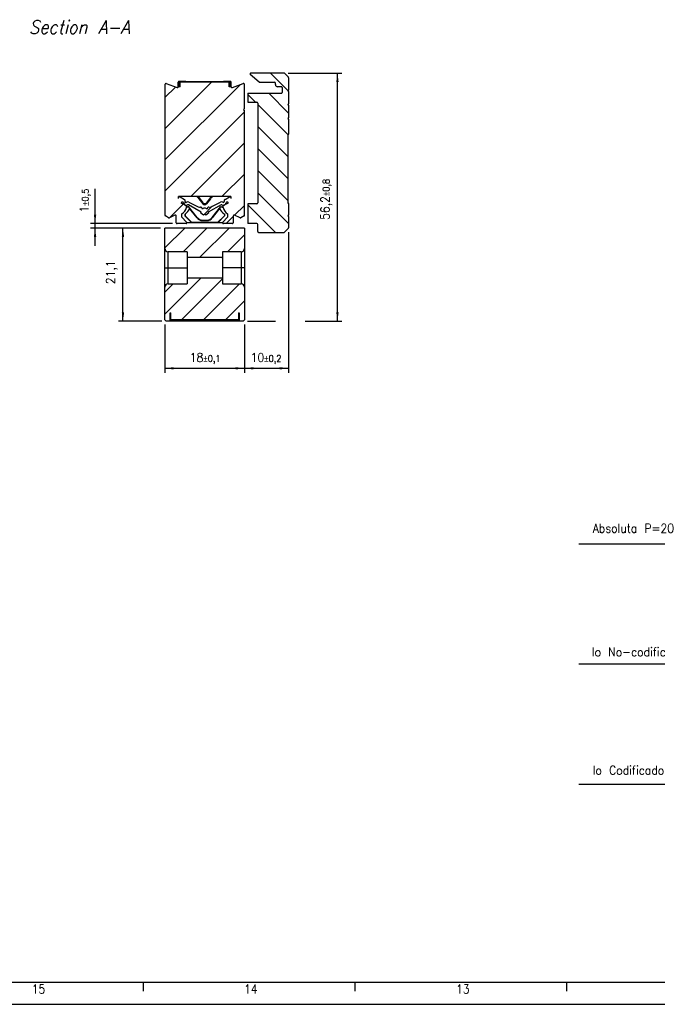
# Model space of a CAD drawing. Header units: millimetres. Extents: x -418 to 1225, y -151 to 443.
# Tile 2 of 52: x -282 to -138, y -151 to 72. Entities that reach past the tile are written whole.
import ezdxf

# ---------------------------------------------------------------- set-up
doc = ezdxf.new("R2010")
doc.units = ezdxf.units.MM
doc.layers.add('1', color=7, linetype='Continuous')
doc.styles.add('CONVERTER_11', font='txt.shx', dxfattribs={"width": 0.9, "oblique": 15})
doc.styles.add('CONVERTER_12', font='txt.shx', dxfattribs={"width": 0.9})
doc.dimstyles.new('ME10_DIM_25', dxfattribs={"dimtxt": 2, "dimasz": 2, "dimexe": 1, "dimexo": 1, "dimgap": 1, "dimtad": 1, "dimdsep": 46, "dimtxsty": 'CONVERTER_12', "dimsah": 1, "dimcen": 0.09, "dimclrd": 2, "dimclre": 2, "dimclrt": 2, "dimadec": 0, "dimazin": 0, "dimtol": 1, "dimtp": 0.8, "dimtm": 0.8, "dimtfac": 0.75, "dimtdec": 0, "dimtix": 1, "dimtmove": 0, "dimatfit": 3, "dimfxl": 1, "dimtolj": 1, "dimtzin": 0, "dimarcsym": 0})
doc.dimstyles.new('ME10_DIM_26', dxfattribs={"dimtxt": 2, "dimasz": 2, "dimexe": 1, "dimexo": 1, "dimgap": 1, "dimtad": 1, "dimdsep": 46, "dimtxsty": 'CONVERTER_12', "dimsah": 1, "dimcen": 0.09, "dimclrd": 2, "dimclre": 2, "dimclrt": 2, "dimadec": 0, "dimazin": 0, "dimtol": 1, "dimtp": 0.5, "dimtm": 0.5, "dimtfac": 0.75, "dimtdec": 0, "dimtix": 1, "dimtmove": 0, "dimatfit": 3, "dimfxl": 1, "dimtolj": 1, "dimtzin": 0, "dimarcsym": 0})
doc.dimstyles.new('ME10_DIM_27', dxfattribs={"dimtxt": 2, "dimasz": 2, "dimexe": 1, "dimexo": 1, "dimgap": 1, "dimtad": 1, "dimdsep": 46, "dimtxsty": 'CONVERTER_12', "dimsah": 1, "dimcen": 0.09, "dimclrd": 2, "dimclre": 2, "dimclrt": 2, "dimadec": 0, "dimazin": 0, "dimtfac": 1, "dimtdec": 4, "dimtix": 1, "dimtmove": 0, "dimatfit": 3, "dimfxl": 1, "dimtolj": 1, "dimtzin": 0, "dimarcsym": 0})
doc.dimstyles.new('ME10_DIM_28', dxfattribs={"dimtxt": 2, "dimasz": 2, "dimexe": 1, "dimexo": 1, "dimgap": 1, "dimtad": 1, "dimdsep": 46, "dimtxsty": 'CONVERTER_12', "dimsah": 1, "dimcen": 0.09, "dimclrd": 2, "dimclre": 2, "dimclrt": 2, "dimadec": 0, "dimazin": 0, "dimtol": 1, "dimtp": 0.2, "dimtm": 0.2, "dimtfac": 0.75, "dimtdec": 0, "dimtix": 1, "dimtmove": 0, "dimatfit": 3, "dimfxl": 1, "dimtolj": 1, "dimtzin": 0, "dimarcsym": 0})
doc.dimstyles.new('ME10_DIM_29', dxfattribs={"dimtxt": 2, "dimasz": 2, "dimexe": 1, "dimexo": 1, "dimgap": 1, "dimtad": 1, "dimdsep": 46, "dimtxsty": 'CONVERTER_12', "dimsah": 1, "dimcen": 0.09, "dimclrd": 2, "dimclre": 2, "dimclrt": 2, "dimadec": 0, "dimazin": 0, "dimtol": 1, "dimtp": 0.1, "dimtm": 0.1, "dimtfac": 0.75, "dimtdec": 0, "dimtix": 1, "dimtmove": 0, "dimatfit": 3, "dimfxl": 1, "dimtolj": 1, "dimtzin": 0, "dimarcsym": 0})
pattern_1 = [(45, (0, 0), (-2.5, 2.5), [])]

# ---------------------------------------------------------------- blocks, each defined once
blk = doc.blocks.new('SOPORTE_SV2__6', base_point=(-230.5, 24.25))
at = {"linetype": 'Continuous'}
h = blk.add_hatch(dxfattribs=at)
h.set_pattern_fill('_USER', color=3, scale=3.535534, angle=-45, pattern_type=0)
h.set_pattern_definition([(-45, (0, 0), (2.5, 2.5), [])])
edge = h.paths.add_edge_path()
edge.add_line((-221.25, 53), (-221.25, 50.25))
edge.add_line((-221.25, 50.25), (-221.45, 50.05))
edge.add_line((-221.45, 50.05), (-221.25, 49.85))
edge.add_line((-221.25, 49.85), (-221.25, 46.55))
edge.add_line((-221.25, 46.55), (-221.45, 46.35))
edge.add_line((-221.45, 46.35), (-221.45, 30.95))
edge.add_line((-221.45, 30.95), (-221.25, 30.75))
edge.add_line((-221.25, 30.75), (-221.25, 28.25))
edge.add_line((-221.25, 28.25), (-221.45, 28.05))
edge.add_line((-221.45, 28.05), (-221.25, 27.85))
edge.add_line((-221.25, 27.85), (-221.25, 25.33))
edge.add_arc((-221.45, 25.33), 0.2, 315, 360, ccw=False)
edge.add_line((-221.31, 25.19), (-222.19, 24.31))
edge.add_arc((-222.33, 24.45), 0.2, 270, 315, ccw=False)
edge.add_line((-222.33, 24.25), (-228.05, 24.25))
edge.add_arc((-228.05, 24.45), 0.2, 180, 270, ccw=False)
edge.add_line((-228.25, 24.45), (-228.25, 26.05))
edge.add_arc((-228.45, 26.05), 0.2, 0, 90)
edge.add_line((-228.45, 26.25), (-230.5, 26.25))
edge.add_line((-230.5, 26.25), (-230.5, 30.75))
edge.add_line((-230.5, 30.75), (-228.45, 30.75))
edge.add_arc((-228.45, 30.95), 0.2, 270, 360)
edge.add_line((-228.25, 30.95), (-228.25, 53.55))
edge.add_arc((-228.45, 53.55), 0.2, 0, 90)
edge.add_line((-228.45, 53.75), (-230.5, 53.75))
edge.add_line((-230.5, 53.75), (-230.5, 55.75))
edge.add_line((-230.5, 55.75), (-222.95, 55.75))
edge.add_arc((-222.95, 55.95), 0.2, 270, 360)
edge.add_line((-222.75, 55.95), (-222.75, 57.05))
edge.add_arc((-222.95, 57.05), 0.2, 0, 90)
edge.add_line((-222.95, 57.25), (-223.6, 57.25))
edge.add_line((-223.6, 57.25), (-223.75, 57.25))
edge.add_arc((-223.75, 57.75), 0.5, 180, 270, ccw=False)
edge.add_line((-224.25, 57.75), (-224.25, 58.05))
edge.add_arc((-224.45, 58.05), 0.2, 0, 90)
edge.add_line((-224.45, 58.25), (-226.9, 58.25))
edge.add_line((-226.9, 58.25), (-227.77, 58.25))
edge.add_arc((-227.77, 58.45), 0.2, 230, 270, ccw=False)
edge.add_line((-227.9, 58.29), (-229.93, 59.99))
edge.add_arc((-229.8, 60.15), 0.2, 90, 230, ccw=False)
edge.add_line((-229.8, 60.35), (-222.33, 60.35))
edge.add_arc((-222.33, 60.15), 0.2, 45, 90, ccw=False)
edge.add_line((-222.19, 60.29), (-221.31, 59.41))
edge.add_arc((-221.45, 59.26), 0.2, 0, 45, ccw=False)
edge.add_line((-221.25, 59.26), (-221.25, 56.55))
edge.add_line((-221.25, 56.55), (-221.45, 56.35))
edge.add_line((-221.45, 56.35), (-221.25, 56.15))
edge.add_line((-221.25, 56.15), (-221.25, 53.4))
edge.add_line((-221.25, 53.4), (-221.45, 53.2))
edge.add_line((-221.45, 53.2), (-221.25, 53))
at = {"color": 7, "linetype": 'Continuous'}
for p, q in [((-222.33, 60.35), (-229.8, 60.35)), ((-221.31, 59.41), (-222.19, 60.29)), ((-227.9, 58.29), (-229.93, 59.99)), ((-227.77, 58.25), (-226.9, 58.25)), ((-226.9, 58.25), (-224.45, 58.25)), ((-224.25, 57.75), (-224.25, 58.05)), ((-221.25, 59.26), (-221.25, 56.55)), ((-230.5, 55.75), (-230.5, 53.75)), ((-230.5, 55.75), (-222.95, 55.75)), ((-223.6, 57.25), (-223.75, 57.25)), ((-222.95, 57.25), (-223.6, 57.25)), ((-222.75, 57.05), (-222.75, 55.95)), ((-221.25, 56.55), (-221.45, 56.35)), ((-221.45, 56.35), (-221.25, 56.15)), ((-221.25, 56.15), (-221.25, 53.4)), ((-230.5, 53.75), (-228.45, 53.75)), ((-228.25, 53.55), (-228.25, 30.95)), ((-221.25, 53.4), (-221.45, 53.2)), ((-221.45, 53.2), (-221.25, 53)), ((-221.25, 53), (-221.25, 50.25)), ((-221.25, 50.25), (-221.45, 50.05)), ((-221.45, 50.05), (-221.25, 49.85)), ((-221.25, 49.85), (-221.25, 46.55)), ((-221.25, 46.55), (-221.45, 46.35)), ((-221.45, 46.35), (-221.45, 30.95)), ((-228.45, 30.75), (-230.5, 30.75)), ((-230.5, 30.75), (-230.5, 26.25)), ((-221.45, 30.95), (-221.25, 30.75)), ((-221.25, 30.75), (-221.25, 28.25)), ((-221.25, 28.25), (-221.45, 28.05)), ((-221.45, 28.05), (-221.25, 27.85)), ((-221.25, 27.85), (-221.25, 25.33)), ((-228.45, 26.25), (-230.5, 26.25)), ((-228.25, 24.45), (-228.25, 26.05)), ((-222.19, 24.31), (-221.31, 25.19)), ((-228.05, 24.25), (-222.33, 24.25))]:
    blk.add_line(p, q, dxfattribs=at)
for centre, radius, start, end in [((-229.8, 60.15), 0.2, 90, 230), ((-222.33, 60.15), 0.2, 45, 90), ((-227.77, 58.45), 0.2, 230, 270), ((-224.45, 58.05), 0.2, 0, 90), ((-221.45, 59.26), 0.2, 0, 45), ((-223.75, 57.75), 0.5, 180, 270), ((-222.95, 57.05), 0.2, 0, 90), ((-222.95, 55.95), 0.2, 270, 0), ((-228.45, 53.55), 0.2, 0, 90), ((-228.45, 30.95), 0.2, 270, 0), ((-228.45, 26.05), 0.2, 0, 90), ((-221.45, 25.33), 0.2, 315, 360), ((-228.05, 24.45), 0.2, 180, 270), ((-222.33, 24.45), 0.2, 270, 315)]:
    blk.add_arc(centre, radius, start, end, dxfattribs=at)
blk = doc.blocks.new('CABEZA_RANURADA_REGLA_SV2__7', base_point=(-249.25, 4.15))
at = {"linetype": 'Continuous'}
h = blk.add_hatch(dxfattribs=at)
h.set_pattern_fill('_USER', color=3, scale=3.535534, angle=45, pattern_type=0)
h.set_pattern_definition(pattern_1)
edge = h.paths.add_edge_path()
edge.add_line((-231.25, 25.25), (-249.25, 25.25))
edge.add_line((-249.25, 25.25), (-249.25, 20.65))
edge.add_arc((-248.5, 20.65), 0.75, 180, 270)
edge.add_line((-248.5, 19.9), (-244.25, 19.9))
edge.add_line((-244.25, 19.9), (-244.25, 18.55))
edge.add_line((-244.25, 18.55), (-236.25, 18.55))
edge.add_line((-236.25, 18.55), (-236.25, 19.9))
edge.add_line((-236.25, 19.9), (-232, 19.9))
edge.add_arc((-232, 20.65), 0.75, 270, 360)
edge.add_line((-231.25, 20.65), (-231.25, 25.25))
h = blk.add_hatch(dxfattribs=at)
h.set_pattern_fill('_USER', color=3, scale=3.535534, angle=45, pattern_type=0)
h.set_pattern_definition(pattern_1)
edge = h.paths.add_edge_path()
edge.add_line((-244.25, 13.95), (-236.25, 13.95))
edge.add_line((-236.25, 13.95), (-236.25, 12.6))
edge.add_line((-236.25, 12.6), (-232, 12.6))
edge.add_arc((-232, 11.85), 0.75, 0, 90, ccw=False)
edge.add_line((-231.25, 11.85), (-231.25, 4.45))
edge.add_line((-231.25, 4.45), (-231.55, 4.15))
edge.add_line((-231.55, 4.15), (-232.45, 4.15))
edge.add_line((-232.45, 4.15), (-232.45, 6.05))
edge.add_line((-232.45, 6.05), (-232.6, 6.05))
edge.add_line((-232.6, 6.05), (-232.6, 4.55))
edge.add_line((-232.6, 4.55), (-247.9, 4.55))
edge.add_line((-247.9, 4.55), (-247.9, 6.05))
edge.add_line((-247.9, 6.05), (-248.05, 6.05))
edge.add_line((-248.05, 6.05), (-248.05, 4.15))
edge.add_line((-248.05, 4.15), (-248.95, 4.15))
edge.add_line((-248.95, 4.15), (-249.25, 4.45))
edge.add_line((-249.25, 4.45), (-249.25, 11.85))
edge.add_arc((-248.5, 11.85), 0.75, 90, 180, ccw=False)
edge.add_line((-248.5, 12.6), (-244.25, 12.6))
edge.add_line((-244.25, 12.6), (-244.25, 13.95))
at = {"color": 7, "linetype": 'Continuous'}
for p, q in [((-231.25, 25.25), (-249.25, 25.25)), ((-249.25, 20.65), (-249.25, 25.25)), ((-231.25, 25.25), (-231.25, 20.65)), ((-249.25, 16.25), (-249.25, 20.65)), ((-231.25, 20.65), (-231.25, 16.25)), ((-244.25, 19.9), (-248.5, 19.9)), ((-244.25, 19.9), (-244.25, 18.55)), ((-236.25, 18.55), (-244.25, 18.55)), ((-244.25, 18.55), (-244.25, 16.25)), ((-236.25, 19.9), (-236.25, 18.55)), ((-232, 19.9), (-236.25, 19.9)), ((-236.25, 18.55), (-236.25, 16.25)), ((-249.25, 11.85), (-249.25, 16.25)), ((-249.25, 16.25), (-248.5, 16.25)), ((-248.5, 16.25), (-244.25, 16.25)), ((-244.25, 16.25), (-244.25, 13.95)), ((-236.25, 16.25), (-236.25, 13.95)), ((-232, 16.25), (-236.25, 16.25)), ((-231.25, 16.25), (-232, 16.25)), ((-231.25, 16.25), (-231.25, 11.85)), ((-244.25, 13.95), (-244.25, 12.6)), ((-244.25, 13.95), (-236.25, 13.95)), ((-236.25, 13.95), (-236.25, 12.6)), ((-249.25, 4.45), (-249.25, 11.85)), ((-248.5, 12.6), (-244.25, 12.6)), ((-236.25, 12.6), (-232, 12.6)), ((-231.25, 11.85), (-231.25, 4.45)), ((-248.05, 6.05), (-247.9, 6.05)), ((-248.05, 4.15), (-248.05, 6.05)), ((-247.9, 4.55), (-247.9, 6.05)), ((-247.9, 4.55), (-232.6, 4.55)), ((-232.6, 6.05), (-232.45, 6.05)), ((-232.6, 6.05), (-232.6, 4.55)), ((-232.45, 6.05), (-232.45, 4.15)), ((-249.25, 4.45), (-248.95, 4.15)), ((-248.05, 4.15), (-248.95, 4.15)), ((-232.45, 4.15), (-248.05, 4.15)), ((-231.55, 4.15), (-232.45, 4.15)), ((-231.55, 4.15), (-231.25, 4.45))]:
    blk.add_line(p, q, dxfattribs=at)
at = {"color": 3, "linetype": 'Continuous'}
for p, q in [((-248.5, 16.25), (-248.5, 19.9)), ((-232, 19.9), (-232, 16.25)), ((-248.5, 12.6), (-248.5, 16.25)), ((-232, 16.25), (-232, 12.6))]:
    blk.add_line(p, q, dxfattribs=at)
at = {"color": 7, "linetype": 'Continuous'}
for centre, start, end in [((-248.5, 20.65), 180, 270), ((-232, 20.65), 270, 0), ((-248.5, 11.85), 90, 180), ((-232, 11.85), 0, 90)]:
    blk.add_arc(centre, 0.75, start, end, dxfattribs=at)
blk = doc.blocks.new('REGLA_SV2-520__8', base_point=(-249.25, 26.25))
at = {"linetype": 'Continuous'}
h = blk.add_hatch(dxfattribs=at)
h.set_pattern_fill('_USER', color=3, scale=5, angle=45, pattern_type=0)
h.set_pattern_definition([(45, (0, 0), (-3.53553, 3.53553), [])])
edge = h.paths.add_edge_path()
edge.add_arc((-244.44, 31.14), 0.709, 240, 295.0938, ccw=False)
edge.add_line((-244.79, 30.52), (-244.91, 30.59))
edge.add_arc((-244.77, 30.84), 0.284, 173.6135, 240, ccw=False)
edge.add_arc((-245.26, 30.89), 0.213, 353.6135, 420)
edge.add_line((-245.16, 31.08), (-245.23, 31.12))
edge.add_arc((-245.33, 30.93), 0.213, 60, 160)
edge.add_line((-245.53, 31.01), (-245.57, 30.91))
edge.add_line((-245.57, 30.91), (-244.46, 30.32))
edge.add_arc((-244.55, 30.14), 0.2, -10.6035, 62, ccw=False)
edge.add_arc((-246.91, 30.59), 2.6, 344.7656, 349.3965, ccw=False)
edge.add_arc((-246.91, 30.59), 2.6, 305.136, 344.7656, ccw=False)
edge.add_arc((-245.3, 28.3), 0.2, 125.136, 180)
edge.add_line((-245.5, 28.3), (-245.5, 27.84))
edge.add_arc((-245.3, 27.84), 0.2, 180, 225)
edge.add_line((-245.44, 27.69), (-244.34, 26.59))
edge.add_arc((-244.48, 26.45), 0.2, 0, 45, ccw=False)
edge.add_arc((-244.48, 26.45), 0.2, 270, 360, ccw=False)
edge.add_line((-244.48, 26.25), (-246.51, 26.25))
edge.add_arc((-246.51, 26.45), 0.2, 180, 270, ccw=False)
edge.add_line((-246.71, 26.45), (-246.71, 27.96))
edge.add_arc((-246.91, 27.96), 0.2, 0, 115)
edge.add_line((-246.99, 28.14), (-248.25, 27.55))
edge.add_arc((-248.33, 27.74), 0.2, 240, 295, ccw=False)
edge.add_line((-248.43, 27.56), (-249.15, 27.98))
edge.add_arc((-249.05, 28.15), 0.2, 180, 240, ccw=False)
edge.add_line((-249.25, 28.15), (-249.25, 57.76))
edge.add_arc((-249.05, 57.76), 0.2, 70, 180, ccw=False)
edge.add_line((-248.98, 57.95), (-246.52, 57.05))
edge.add_arc((-246.45, 57.24), 0.2, 250, 360)
edge.add_line((-246.25, 57.24), (-246.25, 57.25))
edge.add_line((-246.25, 57.25), (-246, 57.25))
edge.add_line((-246, 57.25), (-245.79, 57.25))
edge.add_line((-245.79, 57.25), (-245.79, 58.25))
edge.add_line((-245.79, 58.25), (-234.71, 58.25))
edge.add_line((-234.71, 58.25), (-234.71, 57.25))
edge.add_line((-234.71, 57.25), (-234.5, 57.25))
edge.add_line((-234.5, 57.25), (-234.25, 57.25))
edge.add_line((-234.25, 57.25), (-234.25, 57.24))
edge.add_arc((-234.05, 57.24), 0.2, 180, 290)
edge.add_line((-233.98, 57.05), (-231.52, 57.95))
edge.add_arc((-231.45, 57.76), 0.2, 0, 110, ccw=False)
edge.add_line((-231.25, 57.76), (-231.25, 52.25))
edge.add_arc((-231.25, 52.05), 0.2, 90, 270)
edge.add_line((-231.25, 51.85), (-231.25, 28.15))
edge.add_arc((-231.45, 28.15), 0.2, 300, 360, ccw=False)
edge.add_line((-231.35, 27.98), (-232.07, 27.56))
edge.add_arc((-232.17, 27.74), 0.2, 245, 300, ccw=False)
edge.add_line((-232.25, 27.55), (-233.51, 28.14))
edge.add_arc((-233.59, 27.96), 0.2, 65, 180)
edge.add_line((-233.79, 27.96), (-233.79, 26.45))
edge.add_arc((-233.99, 26.45), 0.2, 270, 360, ccw=False)
edge.add_line((-233.99, 26.25), (-236.02, 26.25))
edge.add_arc((-236.02, 26.45), 0.2, 180, 270, ccw=False)
edge.add_arc((-236.02, 26.45), 0.2, 135, 180, ccw=False)
edge.add_line((-236.16, 26.59), (-235.06, 27.69))
edge.add_arc((-235.2, 27.84), 0.2, 315, 360)
edge.add_line((-235, 27.84), (-235, 28.3))
edge.add_arc((-235.2, 28.3), 0.2, 0, 54.864)
edge.add_arc((-233.59, 30.59), 2.6, 195.2344, 234.864, ccw=False)
edge.add_arc((-233.59, 30.59), 2.6, 190.6035, 195.2344, ccw=False)
edge.add_arc((-235.95, 30.14), 0.2, 118, 190.6035, ccw=False)
edge.add_line((-236.04, 30.32), (-234.93, 30.91))
edge.add_line((-234.93, 30.91), (-234.97, 31.01))
edge.add_arc((-235.17, 30.93), 0.213, 20, 120)
edge.add_line((-235.27, 31.12), (-235.34, 31.08))
edge.add_arc((-235.24, 30.89), 0.213, 120, 186.3865)
edge.add_arc((-235.73, 30.84), 0.284, -60, 6.3865, ccw=False)
edge.add_line((-235.59, 30.59), (-235.71, 30.52))
edge.add_arc((-236.06, 31.14), 0.709, 244.9062, 300, ccw=False)
edge.add_arc((-236.45, 30.3), 0.213, 64.9062, 120)
edge.add_line((-236.56, 30.49), (-239.45, 28.82))
edge.add_line((-239.45, 28.82), (-239.3, 28.73))
edge.add_line((-239.3, 28.73), (-239.96, 28.19))
edge.add_line((-239.96, 28.19), (-240.25, 28.36))
edge.add_line((-240.25, 28.36), (-240.54, 28.19))
edge.add_line((-240.54, 28.19), (-241.2, 28.73))
edge.add_line((-241.2, 28.73), (-241.05, 28.82))
edge.add_line((-241.05, 28.82), (-243.94, 30.49))
edge.add_arc((-244.05, 30.3), 0.213, 60, 115.0938)
edge = h.paths.add_edge_path(flags=16)
edge.add_arc((-236.46, 43.31), 14.25, 238.8346, 249.7069)
edge.add_arc((-241.33, 30.15), 0.213, 249.7069, 298.7494)
edge.add_arc((-241.12, 29.78), 0.206, 8.6154, 118.7494, ccw=False)
edge.add_arc((-240.72, 29.84), 0.206, 188.6154, 312.2603)
edge.add_arc((-240.37, 29.47), 0.305, 65.9098, 132.2603, ccw=False)
edge.add_arc((-240.13, 29.47), 0.305, 47.7397, 114.0902, ccw=False)
edge.add_arc((-239.78, 29.84), 0.206, 227.7397, 351.3846)
edge.add_arc((-239.38, 29.78), 0.206, 61.2506, 171.3846, ccw=False)
edge.add_arc((-239.17, 30.15), 0.213, 241.2506, 290.2931)
edge.add_arc((-244.04, 43.31), 14.25, 290.2931, 301.1654)
edge.add_arc((-236.45, 30.76), 0.426, 50.9816, 121.1654, ccw=False)
edge.add_arc((-236.05, 31.25), 0.203, 230.9816, 369.5572)
edge.add_arc((-235.43, 31.35), 0.426, 120, 189.5572, ccw=False)
edge.add_line((-235.65, 31.72), (-234.66, 32.29))
edge.add_arc((-234.55, 32.1), 0.213, 13.4637, 120, ccw=False)
edge.add_line((-234.34, 32.15), (-234.3, 31.96))
edge.add_line((-234.3, 31.96), (-234.3, 32.36))
edge.add_line((-234.3, 32.36), (-238.75, 32.36))
edge.add_line((-238.75, 32.36), (-241.75, 32.36))
edge.add_line((-241.75, 32.36), (-246.2, 32.36))
edge.add_line((-246.2, 32.36), (-246.2, 31.96))
edge.add_line((-246.2, 31.96), (-246.16, 32.15))
edge.add_arc((-245.95, 32.1), 0.213, 60, 166.5363, ccw=False)
edge.add_line((-245.84, 32.29), (-244.85, 31.72))
edge.add_arc((-245.07, 31.35), 0.426, -9.5572, 60, ccw=False)
edge.add_arc((-244.45, 31.25), 0.203, 170.4428, 309.0184)
edge.add_arc((-244.05, 30.76), 0.426, 58.8346, 129.0184, ccw=False)
at = {"color": 7, "linetype": 'Continuous'}
for p, q in [((-246.25, 57.25), (-246.25, 58.25)), ((-244.5, 58.45), (-246.05, 58.45)), ((-246, 57.25), (-246, 58.25)), ((-246, 58.25), (-245.79, 58.25)), ((-234.71, 58.25), (-245.79, 58.25)), ((-245.79, 57.25), (-245.79, 58.25)), ((-244.5, 58.45), (-236, 58.45)), ((-234.45, 58.45), (-236, 58.45)), ((-234.71, 58.25), (-234.5, 58.25)), ((-234.71, 57.25), (-234.71, 58.25)), ((-234.5, 57.25), (-234.5, 58.25)), ((-234.25, 57.25), (-234.25, 58.25)), ((-249.25, 57.76), (-249.25, 28.15)), ((-248.98, 57.95), (-246.52, 57.05)), ((-246, 57.25), (-246.25, 57.25)), ((-246.25, 57.24), (-246.25, 57.25)), ((-245.79, 57.25), (-246, 57.25)), ((-234.5, 57.25), (-234.71, 57.25)), ((-234.25, 57.25), (-234.5, 57.25)), ((-234.25, 57.24), (-234.25, 57.25)), ((-233.98, 57.05), (-231.52, 57.95)), ((-231.25, 52.25), (-231.25, 57.76)), ((-231.25, 28.15), (-231.25, 51.85)), ((-246.2, 31.96), (-246.2, 32.36)), ((-241.75, 32.36), (-246.2, 32.36)), ((-246.2, 31.96), (-246.16, 32.15)), ((-245.84, 32.29), (-244.85, 31.72)), ((-238.75, 32.36), (-241.75, 32.36)), ((-241.75, 32.36), (-241.5, 32.08)), ((-241.56, 31.88), (-240.64, 30.71)), ((-241.5, 32.08), (-240.64, 30.98)), ((-239, 32.08), (-239.86, 30.98)), ((-238.94, 31.88), (-239.86, 30.71)), ((-238.75, 32.36), (-239, 32.08)), ((-234.3, 32.36), (-238.75, 32.36)), ((-235.65, 31.72), (-234.66, 32.29)), ((-234.34, 32.15), (-234.3, 31.96)), ((-234.3, 32.36), (-234.3, 31.96)), ((-245.53, 31.01), (-245.57, 30.91)), ((-244.46, 30.32), (-245.57, 30.91)), ((-245.16, 31.08), (-245.23, 31.12)), ((-244.79, 30.52), (-244.91, 30.59)), ((-243.91, 30.08), (-244.4, 29.9)), ((-243.89, 30.13), (-244.39, 29.95)), ((-241.05, 28.82), (-243.94, 30.49)), ((-243.89, 30.13), (-243.91, 30.08)), ((-243.64, 29.74), (-243.91, 30.08)), ((-241.93, 27.62), (-243.89, 30.13)), ((-241.98, 27.53), (-243.66, 29.68)), ((-236.56, 30.49), (-239.45, 28.82)), ((-238.57, 27.62), (-236.61, 30.13)), ((-238.52, 27.53), (-236.84, 29.68)), ((-236.86, 29.74), (-236.59, 30.08)), ((-236.61, 30.13), (-236.11, 29.95)), ((-236.61, 30.13), (-236.59, 30.08)), ((-236.59, 30.08), (-236.1, 29.9)), ((-234.93, 30.91), (-236.04, 30.32)), ((-235.59, 30.59), (-235.71, 30.52)), ((-235.27, 31.12), (-235.34, 31.08)), ((-234.93, 30.91), (-234.97, 31.01)), ((-248.43, 27.56), (-249.15, 27.98)), ((-246.99, 28.14), (-248.25, 27.55)), ((-246.71, 26.45), (-246.71, 27.96)), ((-245.5, 28.3), (-245.5, 27.84)), ((-245.44, 27.69), (-244.34, 26.59)), ((-244.75, 28.39), (-244.75, 28)), ((-244.75, 28), (-244.7, 28.02)), ((-244.75, 28), (-243.2, 26.45)), ((-244.7, 28.42), (-244.7, 28.02)), ((-244.7, 28.02), (-243.18, 26.5)), ((-241.2, 28.73), (-241.05, 28.82)), ((-240.54, 28.19), (-241.2, 28.73)), ((-240.79, 26.95), (-239.71, 26.95)), ((-240.75, 27.05), (-239.75, 27.05)), ((-240.25, 28.36), (-240.54, 28.19)), ((-239.96, 28.19), (-240.25, 28.36)), ((-239.3, 28.73), (-239.96, 28.19)), ((-239.45, 28.82), (-239.3, 28.73)), ((-235.8, 28.02), (-237.32, 26.5)), ((-235.75, 28), (-237.3, 26.45)), ((-236.16, 26.59), (-235.06, 27.69)), ((-235.8, 28.42), (-235.8, 28.02)), ((-235.75, 28), (-235.8, 28.02)), ((-235.75, 28.39), (-235.75, 28)), ((-235, 27.84), (-235, 28.3)), ((-233.79, 27.96), (-233.79, 26.45)), ((-232.25, 27.55), (-233.51, 28.14)), ((-231.35, 27.98), (-232.07, 27.56)), ((-244.48, 26.25), (-246.51, 26.25)), ((-243.2, 26.45), (-244.28, 26.45)), ((-243.2, 26.45), (-243.18, 26.5)), ((-237.3, 26.45), (-243.2, 26.45)), ((-237.32, 26.5), (-243.18, 26.5)), ((-237.3, 26.45), (-237.32, 26.5)), ((-236.22, 26.45), (-237.3, 26.45)), ((-233.99, 26.25), (-236.02, 26.25))]:
    blk.add_line(p, q, dxfattribs=at)
at = {"color": 3, "linetype": 'Continuous'}
for p, q in [((-244.5, 58.25), (-244.5, 58.45)), ((-236, 58.25), (-236, 58.45)), ((-241.56, 31.88), (-241.5, 32.08)), ((-238.94, 31.88), (-239, 32.08)), ((-240.64, 30.71), (-240.64, 30.98)), ((-239.86, 30.71), (-239.86, 30.98)), ((-241.93, 27.62), (-241.98, 27.53)), ((-240.75, 27.05), (-240.79, 26.95)), ((-239.75, 27.05), (-239.71, 26.95)), ((-238.57, 27.62), (-238.52, 27.53))]:
    blk.add_line(p, q, dxfattribs=at)
at = {"color": 7, "linetype": 'Continuous'}
for centre, radius, start, end in [((-246.05, 58.25), 0.2, 90, 180), ((-234.45, 58.25), 0.2, 360, 90), ((-249.05, 57.76), 0.2, 70, 180), ((-246.45, 57.24), 0.2, 250, 0), ((-234.05, 57.24), 0.2, 180, 290), ((-231.45, 57.76), 0.2, 0, 110), ((-231.25, 52.05), 0.2, 90, 270), ((-245.95, 32.1), 0.213, 60, 166.5363), ((-245.07, 31.35), 0.426, 350.4428, 60), ((-244.45, 31.25), 0.203, 170.4428, 309.0184), ((-243.92, 30.03), 3, 38, 50.9129), ((-236.58, 30.03), 3, 129.0871, 142), ((-236.05, 31.25), 0.203, 230.9816, 9.5572), ((-235.43, 31.35), 0.426, 120, 189.5572), ((-234.55, 32.1), 0.213, 13.4637, 120), ((-245.33, 30.93), 0.213, 60, 160), ((-246.91, 30.59), 2.6, 305.136, 344.7656), ((-245.26, 30.89), 0.213, 353.6135, 60), ((-244.77, 30.84), 0.284, 173.6135, 240), ((-244.44, 31.14), 0.709, 240, 295.0938), ((-246, 30.55), 2.5, 301.3957, 339.5506), ((-244.55, 30.14), 0.2, 349.3965, 62), ((-246.91, 30.59), 2.6, 344.7656, 349.3965), ((-244.05, 30.76), 0.426, 58.8346, 129.0184), ((-244.05, 30.3), 0.213, 60, 115.0938), ((-236.46, 43.31), 14.25, 238.8346, 249.7069), ((-246, 30.55), 2.5, 339.5506, 340.9699), ((-241.33, 30.15), 0.213, 249.7069, 298.7494), ((-241.12, 29.78), 0.206, 8.6154, 118.7494), ((-240.72, 29.84), 0.206, 188.6154, 312.2603), ((-240.25, 31.29), 0.5, 218, 322), ((-240.25, 31.02), 0.5, 218, 322), ((-240.37, 29.47), 0.305, 65.9098, 132.2603), ((-240.13, 29.47), 0.305, 47.7397, 114.0902), ((-239.78, 29.84), 0.206, 227.7397, 351.3846), ((-239.38, 29.78), 0.206, 61.2506, 171.3846), ((-239.17, 30.15), 0.213, 241.2506, 290.2931), ((-244.04, 43.31), 14.25, 290.2931, 301.1654), ((-234.5, 30.55), 2.5, 199.0301, 200.4494), ((-234.5, 30.55), 2.5, 200.4494, 238.6043), ((-236.45, 30.76), 0.426, 50.9816, 121.1654), ((-236.45, 30.3), 0.213, 64.9062, 120), ((-236.06, 31.14), 0.709, 244.9062, 300), ((-235.95, 30.14), 0.2, 118, 190.6035), ((-233.59, 30.59), 2.6, 190.6035, 195.2344), ((-233.59, 30.59), 2.6, 195.2344, 234.864), ((-235.73, 30.84), 0.284, 300, 6.3865), ((-235.24, 30.89), 0.213, 120, 186.3865), ((-235.17, 30.93), 0.213, 20, 120), ((-249.05, 28.15), 0.2, 180, 240), ((-248.33, 27.74), 0.2, 240, 295), ((-246.91, 27.96), 0.2, 0, 115), ((-245.3, 28.3), 0.2, 125.136, 180), ((-245.3, 27.84), 0.2, 180, 225), ((-246, 30.55), 2.5, 300, 301.3957), ((-240.79, 28.45), 1.5, 218, 270), ((-240.75, 28.55), 1.5, 218, 270), ((-239.75, 28.55), 1.5, 270, 322), ((-239.71, 28.45), 1.5, 270, 322), ((-234.5, 30.55), 2.5, 238.6043, 240), ((-235.2, 28.3), 0.2, 0, 54.864), ((-235.2, 27.84), 0.2, 315, 0), ((-233.59, 27.96), 0.2, 65, 180), ((-232.17, 27.74), 0.2, 245, 300), ((-231.45, 28.15), 0.2, 300, 0), ((-246.51, 26.45), 0.2, 180, 270), ((-244.48, 26.45), 0.2, 270, 360), ((-244.48, 26.45), 0.2, 360, 45), ((-236.02, 26.45), 0.2, 135, 180), ((-236.02, 26.45), 0.2, 180, 270), ((-233.99, 26.45), 0.2, 270, 0)]:
    blk.add_arc(centre, radius, start, end, dxfattribs=at)
blk = doc.blocks.new('REGLA_SV2-520mm__9', base_point=(-249.25, 4.15))
for name, p in [('SOPORTE_SV2__6', (-230.5, 24.25)), ('REGLA_SV2-520__8', (-249.25, 26.25)), ('CABEZA_RANURADA_REGLA_SV2__7', (-249.25, 4.15))]:
    blk.add_blockref(name, p)
blk = doc.blocks.new('*D92')
at = {"layer": '1', "color": 2, "linetype": 'Continuous'}
for p, q in [((-221.33, 60.35), (-209.2, 60.35)), ((-210.2, 4.15), (-210.2, 60.35)), ((-230.55, 4.15), (-224.19, 4.15)), ((-217.51, 4.15), (-209.2, 4.15))]:
    blk.add_line(p, q, dxfattribs=at)
at = {"layer": '1', "color": 2}
for points in [[(-209.94, 58.35), (-210.46, 58.35), (-210.2, 60.35)], [(-210.46, 6.15), (-209.94, 6.15), (-210.2, 4.15)]]:
    blk.add_solid(points, dxfattribs=at)
at = {"layer": '1', "color": 2, "insert": (-211.4, 27.09), "char_height": 2, "attachment_point": 7, "rotation": 90, "line_spacing_factor": 0.60024, "style": 'CONVERTER_12'}
blk.add_mtext('\\C2;56,2\\C2;\\H1.5;{\\Fgdt;`}0,8', dxfattribs=at)
blk = doc.blocks.new('*D93')
at = {"layer": '1', "color": 2, "linetype": 'Continuous'}
for p, q in [((-265.07, 26.25), (-265.07, 34.16)), ((-247.51, 26.25), (-266.07, 26.25)), ((-250.25, 25.25), (-266.07, 25.25)), ((-265.07, 25.25), (-265.07, 26.25)), ((-265.07, 21.25), (-265.07, 25.25))]:
    blk.add_line(p, q, dxfattribs=at)
at = {"layer": '1', "color": 2}
for points in [[(-265.34, 28.25), (-264.81, 28.25), (-265.07, 26.25)], [(-264.81, 23.25), (-265.34, 23.25), (-265.07, 25.25)]]:
    blk.add_solid(points, dxfattribs=at)
at = {"layer": '1', "color": 2, "insert": (-266.07, 28.73), "char_height": 2, "attachment_point": 7, "rotation": 90, "line_spacing_factor": 0.60024, "style": 'CONVERTER_12'}
blk.add_mtext('\\C2;1\\C2;\\H1.5;{\\Fgdt;`}0,5', dxfattribs=at)
blk = doc.blocks.new('*D94')
at = {"layer": '1', "color": 2, "linetype": 'Continuous'}
for p, q in [((-250.25, 25.25), (-259.76, 25.25)), ((-258.76, 4.15), (-258.76, 25.25)), ((-249.95, 4.15), (-259.76, 4.15))]:
    blk.add_line(p, q, dxfattribs=at)
at = {"layer": '1', "color": 2}
for points in [[(-258.49, 23.25), (-259.02, 23.25), (-258.76, 25.25)], [(-259.02, 6.15), (-258.49, 6.15), (-258.76, 4.15)]]:
    blk.add_solid(points, dxfattribs=at)
at = {"layer": '1', "color": 2, "insert": (-259.96, 12.55), "char_height": 2, "attachment_point": 7, "rotation": 90, "line_spacing_factor": 0.60024, "style": 'CONVERTER_12'}
blk.add_mtext('21,1', dxfattribs=at)
blk = doc.blocks.new('*D95')
at = {"layer": '1', "color": 2, "linetype": 'Continuous'}
for p, q in [((-221.25, 24.33), (-221.25, -7.5)), ((-231.25, 3.45), (-231.25, -7.5)), ((-231.25, -6.5), (-221.25, -6.5))]:
    blk.add_line(p, q, dxfattribs=at)
at = {"layer": '1', "color": 2}
for points in [[(-229.25, -6.24), (-229.25, -6.77), (-231.25, -6.5)], [(-223.25, -6.77), (-223.25, -6.24), (-221.25, -6.5)]]:
    blk.add_solid(points, dxfattribs=at)
at = {"layer": '1', "color": 2, "insert": (-229.86, -5.5), "char_height": 2, "attachment_point": 7, "rotation": 0.0001, "line_spacing_factor": 0.60024, "style": 'CONVERTER_12'}
blk.add_mtext('\\C2;10\\C2;\\H1.5;{\\Fgdt;`}0,2', dxfattribs=at)
blk = doc.blocks.new('*D96')
at = {"layer": '1', "color": 2, "linetype": 'Continuous'}
for p, q in [((-249.25, 3.45), (-249.25, -7.5)), ((-231.25, 3.45), (-231.25, -7.5)), ((-249.25, -6.5), (-231.25, -6.5))]:
    blk.add_line(p, q, dxfattribs=at)
at = {"layer": '1', "color": 2}
for points in [[(-247.25, -6.24), (-247.25, -6.77), (-249.25, -6.5)], [(-233.25, -6.77), (-233.25, -6.24), (-231.25, -6.5)]]:
    blk.add_solid(points, dxfattribs=at)
at = {"layer": '1', "color": 2, "insert": (-243.64, -5.5), "char_height": 2, "attachment_point": 7, "rotation": 0.0001, "line_spacing_factor": 0.60024, "style": 'CONVERTER_12'}
blk.add_mtext('\\C2;18\\C2;\\H1.5;{\\Fgdt;`}0,1', dxfattribs=at)
blk = doc.blocks.new('Posiciones_Io', base_point=(-61.48, -56.523))
at = {"layer": '1', "color": 2, "linetype": 'Continuous'}
for p, q in [((-155.561, -46.242), (-123.4, -46.242)), ((-123.4, -73.492), (-155.561, -73.492)), ((-126.494, -100.767), (-155.561, -100.767))]:
    blk.add_line(p, q, dxfattribs=at)
at = {"layer": '1', "color": 2, "style": 'CONVERTER_12', "width": 0.9}
for s, p in [('Absoluta P=20', (-152.419, -43.736)), ('Io No-codificado', (-152.6, -71.713)), ('Io Codificado', (-152.401, -98.509))]:
    blk.add_text(s, height=2, dxfattribs=at).set_placement(p)
blk = doc.blocks.new('_A1', base_point=(416.98, -145.5))
at = {"layer": '1', "color": 7, "linetype": 'Continuous'}
blk.add_line((-398.02, -145.5), (416.98, -145.5), dxfattribs=at)
at = {"layer": '1', "color": 2, "linetype": 'Continuous'}
for p, q in [((-254.2, -145.55), (-254.2, -147.55)), ((-206.26, -145.55), (-206.26, -147.55)), ((-158.32, -145.55), (-158.32, -147.55)), ((-418.02, -150.5), (421.98, -150.5))]:
    blk.add_line(p, q, dxfattribs=at)
at = {"layer": '1', "color": 2, "char_height": 2, "attachment_point": 4, "line_spacing_factor": 1.20048, "style": 'CONVERTER_12'}
for s, insert in [('15', (-279.42, -147.05)), ('14', (-231.36, -147.05)), ('13', (-183.36, -147.05))]:
    blk.add_mtext(s, dxfattribs=dict(at, insert=insert))
blk = doc.blocks.new('B-B__10', base_point=(-235.25, 32.25))
blk.add_blockref('REGLA_SV2-520mm__9', (-249.25, 4.152))
at = {"layer": '1', "color": 7, "insert": (-268.65, 72.252), "char_height": 3, "attachment_point": 2, "line_spacing_factor": 1.20048, "style": 'CONVERTER_11'}
blk.add_mtext('Section A-A', dxfattribs=at)
at = {"layer": '1'}
for base, p1, p2, dimstyle, picture, middle in [((-210.199, 4.152), (-222.333, 60.348), (-231.55, 4.152), 'ME10_DIM_25', '*D92', (-212.299, 32.25)), ((-265.073, 25.252), (-246.508, 26.252), (-249.25, 25.252), 'ME10_DIM_26', '*D93', (-267.073, 31.445)), ((-258.758, 4.152), (-249.25, 25.252), (-248.95, 4.152), 'ME10_DIM_27', '*D94', (-260.858, 14.702))]:
    dim = blk.add_linear_dim(base=base, p1=p1, p2=p2, angle=90, dimstyle=dimstyle, dxfattribs=at)
    dim.commit()
    dim.dimension.update_dxf_attribs({"geometry": picture, "text_midpoint": middle, "text_rotation": 90})
for base, p1, p2, dimstyle, picture, middle in [((-231.25, -6.502), (-221.25, 25.33), (-231.25, 4.452), 'ME10_DIM_28', '*D95', (-226.25, -4.502)), ((-249.25, -6.502), (-231.25, 4.452), (-249.25, 4.452), 'ME10_DIM_29', '*D96', (-240.25, -4.502))]:
    dim = blk.add_linear_dim(base=base, p1=p1, p2=p2, dimstyle=dimstyle, dxfattribs=at)
    dim.commit()
    dim.dimension.update_dxf_attribs({"geometry": picture, "text_midpoint": middle, "text_rotation": 0.00014})

msp = doc.modelspace()

# ---------------------------------------------------------------- block references
for name, p in [('_A1', (416.98, -145.5)), ('B-B__10', (-235.25, 32.25))]:
    msp.add_blockref(name, p)
at = {"layer": '1'}
msp.add_blockref('Posiciones_Io', (-61.48, -56.52), dxfattribs=at)

doc.saveas('drawing.dxf')
